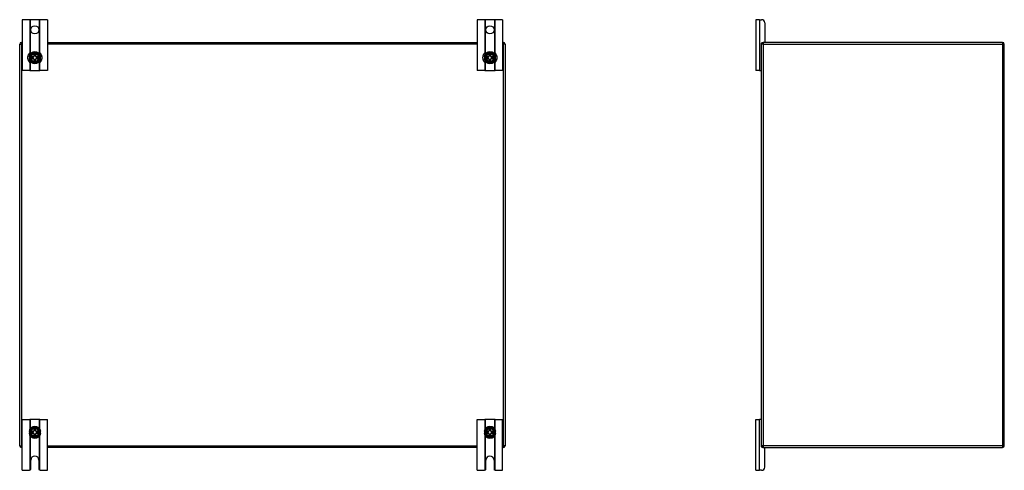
# Model space of a CAD drawing. Header units: inches. Extents: x 11 to 168, y 11 to 114.
# Tile 2 of 14: x 11 to 60, y 52 to 74. Entities that reach past the tile are written whole.
import ezdxf

# ---------------------------------------------------------------- set-up
doc = ezdxf.new("R2010")
doc.units = ezdxf.units.IN
doc.header["$MEASUREMENT"] = 0
doc.layers.add('Visible Edges(ANSI)', color=7, linetype='Continuous', lineweight=25)
doc.layers.add('Visible Tangent Edges(ANSI)', color=7, linetype='Continuous', lineweight=25)

msp = doc.modelspace()

# ---------------------------------------------------------------- linework, layer by layer
at = {"layer": 'Visible Edges(ANSI)'}
for p, q in [((11.708, 74.25), (11.335, 74.25)), ((11.335, 74.25), (11.335, 71.75)), ((11.739, 74.25), (11.708, 74.25)), ((12.181, 74.25), (11.739, 74.25)), ((12.212, 74.25), (12.181, 74.25)), ((12.585, 74.25), (12.212, 74.25)), ((12.585, 74.25), (12.585, 71.75)), ((34.208, 74.25), (33.835, 74.25)), ((33.835, 74.25), (33.835, 71.75)), ((34.239, 74.25), (34.208, 74.25)), ((34.681, 74.25), (34.239, 74.25)), ((34.712, 74.25), (34.681, 74.25)), ((35.085, 74.25), (34.712, 74.25)), ((35.085, 74.25), (35.085, 71.75)), ((47.79, 74.25), (47.603, 74.25)), ((47.603, 74.25), (47.603, 71.75)), ((47.79, 74.25), (47.897, 74.25)), ((48.053, 74.094), (48.053, 73.156)), ((11.21, 53.209), (11.21, 73.041)), ((11.294, 73.125), (11.335, 73.125)), ((12.585, 73.125), (33.835, 73.125)), ((35.085, 73.125), (35.126, 73.125)), ((35.21, 73.041), (35.21, 53.209)), ((47.895, 73.041), (47.895, 73.094)), ((47.895, 53.209), (47.895, 73.041)), ((47.926, 73.125), (47.979, 73.125)), ((59.811, 73.125), (47.979, 73.125)), ((59.895, 53.209), (59.895, 73.041)), ((11.671, 72.408), (11.701, 72.408)), ((11.701, 72.341), (11.671, 72.341)), ((11.701, 72.408), (11.758, 72.408)), ((11.758, 72.341), (11.701, 72.341)), ((11.758, 72.408), (11.766, 72.408)), ((11.766, 72.341), (11.758, 72.341)), ((11.766, 72.408), (11.773, 72.408)), ((11.773, 72.341), (11.766, 72.341)), ((11.773, 72.408), (11.89, 72.408)), ((11.89, 72.341), (11.773, 72.341)), ((11.822, 72.341), (11.822, 72.408)), ((11.89, 72.408), (11.887, 72.416)), ((11.89, 72.341), (11.887, 72.333)), ((11.89, 72.408), (11.926, 72.444)), ((11.926, 72.305), (11.89, 72.341)), ((11.919, 72.52), (11.926, 72.513)), ((11.919, 72.448), (11.926, 72.444)), ((11.926, 72.305), (11.919, 72.302)), ((11.926, 72.237), (11.919, 72.229)), ((11.926, 72.444), (11.926, 72.513)), ((11.926, 72.513), (11.993, 72.513)), ((11.926, 72.237), (11.926, 72.305)), ((11.993, 72.237), (11.926, 72.237)), ((11.993, 72.513), (12.001, 72.52)), ((11.993, 72.513), (11.993, 72.444)), ((11.993, 72.444), (12.001, 72.448)), ((11.993, 72.444), (12.029, 72.408)), ((12.029, 72.341), (11.993, 72.305)), ((12.001, 72.302), (11.993, 72.305)), ((11.993, 72.305), (11.993, 72.237)), ((12.001, 72.229), (11.993, 72.237)), ((12.029, 72.408), (12.033, 72.416)), ((12.029, 72.408), (12.147, 72.408)), ((12.147, 72.341), (12.029, 72.341)), ((12.029, 72.341), (12.033, 72.333)), ((12.098, 72.408), (12.098, 72.341)), ((12.147, 72.408), (12.154, 72.408)), ((12.154, 72.341), (12.147, 72.341)), ((12.154, 72.408), (12.162, 72.408)), ((12.162, 72.341), (12.154, 72.341)), ((12.162, 72.408), (12.219, 72.408)), ((12.219, 72.341), (12.162, 72.341)), ((12.219, 72.408), (12.249, 72.408)), ((12.249, 72.341), (12.219, 72.341)), ((34.171, 72.408), (34.201, 72.408)), ((34.201, 72.341), (34.171, 72.341)), ((34.201, 72.408), (34.258, 72.408)), ((34.258, 72.341), (34.201, 72.341)), ((34.258, 72.408), (34.266, 72.408)), ((34.266, 72.341), (34.258, 72.341)), ((34.266, 72.408), (34.273, 72.408)), ((34.273, 72.341), (34.266, 72.341)), ((34.273, 72.408), (34.39, 72.408)), ((34.39, 72.341), (34.273, 72.341)), ((34.322, 72.341), (34.322, 72.408)), ((34.39, 72.408), (34.387, 72.416)), ((34.39, 72.341), (34.387, 72.333)), ((34.39, 72.408), (34.426, 72.444)), ((34.426, 72.305), (34.39, 72.341)), ((34.419, 72.52), (34.426, 72.513)), ((34.419, 72.448), (34.426, 72.444)), ((34.426, 72.305), (34.419, 72.302)), ((34.426, 72.237), (34.419, 72.229)), ((34.426, 72.444), (34.426, 72.513)), ((34.426, 72.513), (34.493, 72.513)), ((34.426, 72.237), (34.426, 72.305)), ((34.493, 72.237), (34.426, 72.237)), ((34.493, 72.513), (34.501, 72.52)), ((34.493, 72.513), (34.493, 72.444)), ((34.493, 72.444), (34.501, 72.448)), ((34.493, 72.444), (34.529, 72.408)), ((34.529, 72.341), (34.493, 72.305)), ((34.501, 72.302), (34.493, 72.305)), ((34.493, 72.305), (34.493, 72.237)), ((34.501, 72.229), (34.493, 72.237)), ((34.529, 72.408), (34.533, 72.416)), ((34.529, 72.408), (34.647, 72.408)), ((34.647, 72.341), (34.529, 72.341)), ((34.529, 72.341), (34.533, 72.333)), ((34.598, 72.408), (34.598, 72.341)), ((34.647, 72.408), (34.654, 72.408)), ((34.654, 72.341), (34.647, 72.341)), ((34.654, 72.408), (34.662, 72.408)), ((34.662, 72.341), (34.654, 72.341)), ((34.662, 72.408), (34.719, 72.408)), ((34.719, 72.341), (34.662, 72.341)), ((34.719, 72.408), (34.749, 72.408)), ((34.749, 72.341), (34.719, 72.341)), ((11.708, 71.75), (11.335, 71.75)), ((11.708, 71.75), (11.739, 71.75)), ((11.739, 71.75), (12.181, 71.75)), ((12.181, 71.75), (12.212, 71.75)), ((12.585, 71.75), (12.212, 71.75)), ((34.208, 71.75), (33.835, 71.75)), ((34.208, 71.75), (34.239, 71.75)), ((34.239, 71.75), (34.681, 71.75)), ((34.681, 71.75), (34.712, 71.75)), ((35.085, 71.75), (34.712, 71.75)), ((47.79, 71.75), (47.603, 71.75)), ((47.79, 71.75), (47.864, 71.75)), ((47.895, 71.75), (47.864, 71.75)), ((11.335, 54.5), (11.708, 54.5)), ((11.335, 52), (11.335, 54.5)), ((11.739, 54.5), (11.708, 54.5)), ((12.181, 54.5), (11.739, 54.5)), ((12.212, 54.5), (12.181, 54.5)), ((12.212, 54.5), (12.585, 54.5)), ((12.585, 52), (12.585, 54.5)), ((33.835, 54.5), (34.208, 54.5)), ((33.835, 52), (33.835, 54.5)), ((34.239, 54.5), (34.208, 54.5)), ((34.681, 54.5), (34.239, 54.5)), ((34.712, 54.5), (34.681, 54.5)), ((34.712, 54.5), (35.085, 54.5)), ((35.085, 52), (35.085, 54.5)), ((47.603, 54.5), (47.79, 54.5)), ((47.603, 52), (47.603, 54.5)), ((47.864, 54.5), (47.79, 54.5)), ((47.864, 54.5), (47.895, 54.5)), ((11.671, 53.908), (11.701, 53.908)), ((11.701, 53.841), (11.671, 53.841)), ((11.701, 53.908), (11.758, 53.908)), ((11.758, 53.841), (11.701, 53.841)), ((11.758, 53.908), (11.766, 53.908)), ((11.766, 53.841), (11.758, 53.841)), ((11.766, 53.908), (11.773, 53.908)), ((11.773, 53.841), (11.766, 53.841)), ((11.773, 53.908), (11.89, 53.908)), ((11.89, 53.841), (11.773, 53.841)), ((11.822, 53.841), (11.822, 53.908)), ((11.89, 53.908), (11.887, 53.916)), ((11.89, 53.841), (11.887, 53.833)), ((11.89, 53.908), (11.926, 53.944)), ((11.926, 53.805), (11.89, 53.841)), ((11.919, 54.02), (11.926, 54.013)), ((11.919, 53.948), (11.926, 53.944)), ((11.926, 53.805), (11.919, 53.802)), ((11.926, 53.737), (11.919, 53.729)), ((11.926, 53.944), (11.926, 54.013)), ((11.926, 54.013), (11.993, 54.013)), ((11.926, 53.737), (11.926, 53.805)), ((11.993, 53.737), (11.926, 53.737)), ((11.993, 54.013), (12.001, 54.02)), ((11.993, 54.013), (11.993, 53.944)), ((11.993, 53.944), (12.001, 53.948)), ((11.993, 53.944), (12.029, 53.908)), ((12.029, 53.841), (11.993, 53.805)), ((12.001, 53.802), (11.993, 53.805)), ((11.993, 53.805), (11.993, 53.737)), ((12.001, 53.729), (11.993, 53.737)), ((12.029, 53.908), (12.033, 53.916)), ((12.029, 53.908), (12.147, 53.908)), ((12.147, 53.841), (12.029, 53.841)), ((12.029, 53.841), (12.033, 53.833)), ((12.098, 53.908), (12.098, 53.841)), ((12.147, 53.908), (12.154, 53.908)), ((12.154, 53.841), (12.147, 53.841)), ((12.154, 53.908), (12.162, 53.908)), ((12.162, 53.841), (12.154, 53.841)), ((12.162, 53.908), (12.219, 53.908)), ((12.219, 53.841), (12.162, 53.841)), ((12.219, 53.908), (12.249, 53.908)), ((12.249, 53.841), (12.219, 53.841)), ((34.171, 53.908), (34.201, 53.908)), ((34.201, 53.841), (34.171, 53.841)), ((34.201, 53.908), (34.258, 53.908)), ((34.258, 53.841), (34.201, 53.841)), ((34.258, 53.908), (34.266, 53.908)), ((34.266, 53.841), (34.258, 53.841)), ((34.266, 53.908), (34.273, 53.908)), ((34.273, 53.841), (34.266, 53.841)), ((34.273, 53.908), (34.39, 53.908)), ((34.39, 53.841), (34.273, 53.841)), ((34.322, 53.841), (34.322, 53.908)), ((34.39, 53.908), (34.387, 53.916)), ((34.39, 53.841), (34.387, 53.833)), ((34.39, 53.908), (34.426, 53.944)), ((34.426, 53.805), (34.39, 53.841)), ((34.419, 54.02), (34.426, 54.013)), ((34.419, 53.948), (34.426, 53.944)), ((34.426, 53.805), (34.419, 53.802)), ((34.426, 53.737), (34.419, 53.729)), ((34.426, 53.944), (34.426, 54.013)), ((34.426, 54.013), (34.493, 54.013)), ((34.426, 53.737), (34.426, 53.805)), ((34.493, 53.737), (34.426, 53.737)), ((34.493, 54.013), (34.501, 54.02)), ((34.493, 54.013), (34.493, 53.944)), ((34.493, 53.944), (34.501, 53.948)), ((34.493, 53.944), (34.529, 53.908)), ((34.529, 53.841), (34.493, 53.805)), ((34.501, 53.802), (34.493, 53.805)), ((34.493, 53.805), (34.493, 53.737)), ((34.501, 53.729), (34.493, 53.737)), ((34.529, 53.908), (34.533, 53.916)), ((34.529, 53.908), (34.647, 53.908)), ((34.647, 53.841), (34.529, 53.841)), ((34.529, 53.841), (34.533, 53.833)), ((34.598, 53.908), (34.598, 53.841)), ((34.647, 53.908), (34.654, 53.908)), ((34.654, 53.841), (34.647, 53.841)), ((34.654, 53.908), (34.662, 53.908)), ((34.662, 53.841), (34.654, 53.841)), ((34.662, 53.908), (34.719, 53.908)), ((34.719, 53.841), (34.662, 53.841)), ((34.719, 53.908), (34.749, 53.908)), ((34.749, 53.841), (34.719, 53.841)), ((11.335, 53.125), (11.294, 53.125)), ((33.835, 53.125), (12.585, 53.125)), ((35.126, 53.125), (35.085, 53.125)), ((47.895, 53.156), (47.895, 53.209)), ((47.979, 53.125), (47.926, 53.125)), ((47.979, 53.125), (59.811, 53.125)), ((48.053, 52.156), (48.053, 53.094)), ((11.757, 52.062), (11.757, 52.5)), ((12.163, 52.5), (12.163, 52.062)), ((34.257, 52.062), (34.257, 52.5)), ((34.663, 52.5), (34.663, 52.062)), ((11.335, 52), (11.695, 52)), ((12.225, 52), (12.585, 52)), ((33.835, 52), (34.195, 52)), ((34.725, 52), (35.085, 52)), ((47.603, 52), (47.79, 52)), ((47.897, 52), (47.79, 52))]:
    msp.add_line(p, q, dxfattribs=at)
at = {"layer": 'Visible Edges(ANSI)', "flags": 128}
for points in [[(11.708, 72.14), (11.703, 72.146), (11.694, 72.155), (11.684, 72.168), (11.673, 72.184), (11.661, 72.203), (11.65, 72.224), (11.64, 72.247), (11.632, 72.271), (11.624, 72.296), (11.619, 72.322), (11.616, 72.349), (11.615, 72.375), (11.616, 72.4), (11.619, 72.427), (11.624, 72.453), (11.632, 72.479), (11.64, 72.503), (11.65, 72.525), (11.661, 72.547), (11.673, 72.566), (11.684, 72.581), (11.694, 72.594), (11.703, 72.604), (11.708, 72.61)], [(11.708, 72.61), (11.708, 72.61), (11.709, 72.611), (11.71, 72.611), (11.71, 72.612), (11.711, 72.613), (11.712, 72.614), (11.713, 72.615), (11.714, 72.616), (11.716, 72.618), (11.717, 72.619), (11.718, 72.62), (11.719, 72.621), (11.721, 72.623), (11.722, 72.624), (11.724, 72.626), (11.725, 72.627), (11.727, 72.629), (11.729, 72.63), (11.73, 72.632), (11.732, 72.633), (11.734, 72.635), (11.735, 72.636), (11.737, 72.637), (11.739, 72.639)], [(12.181, 72.639), (12.183, 72.637), (12.184, 72.636), (12.186, 72.635), (12.188, 72.633), (12.189, 72.632), (12.191, 72.63), (12.193, 72.629), (12.194, 72.627), (12.196, 72.626), (12.197, 72.624), (12.199, 72.623), (12.2, 72.621), (12.202, 72.62), (12.203, 72.619), (12.204, 72.618), (12.205, 72.616), (12.206, 72.615), (12.208, 72.614), (12.209, 72.613), (12.209, 72.612), (12.21, 72.611), (12.211, 72.611), (12.211, 72.61), (12.212, 72.61)], [(12.212, 72.61), (12.217, 72.604), (12.225, 72.594), (12.236, 72.581), (12.247, 72.566), (12.258, 72.547), (12.27, 72.525), (12.28, 72.503), (12.288, 72.479), (12.295, 72.453), (12.3, 72.427), (12.303, 72.4), (12.304, 72.375), (12.303, 72.349), (12.3, 72.322), (12.295, 72.296), (12.288, 72.271), (12.28, 72.247), (12.27, 72.224), (12.258, 72.203), (12.247, 72.184), (12.236, 72.168), (12.225, 72.155), (12.217, 72.146), (12.212, 72.14)], [(34.208, 72.14), (34.203, 72.146), (34.194, 72.155), (34.184, 72.168), (34.173, 72.184), (34.161, 72.203), (34.15, 72.224), (34.14, 72.247), (34.132, 72.271), (34.124, 72.296), (34.119, 72.322), (34.116, 72.349), (34.115, 72.375), (34.116, 72.4), (34.119, 72.427), (34.124, 72.453), (34.132, 72.479), (34.14, 72.503), (34.15, 72.525), (34.161, 72.547), (34.173, 72.566), (34.184, 72.581), (34.194, 72.594), (34.203, 72.604), (34.208, 72.61)], [(34.208, 72.61), (34.208, 72.61), (34.209, 72.611), (34.21, 72.611), (34.21, 72.612), (34.211, 72.613), (34.212, 72.614), (34.213, 72.615), (34.214, 72.616), (34.216, 72.618), (34.217, 72.619), (34.218, 72.62), (34.219, 72.621), (34.221, 72.623), (34.222, 72.624), (34.224, 72.626), (34.225, 72.627), (34.227, 72.629), (34.229, 72.63), (34.23, 72.632), (34.232, 72.633), (34.234, 72.635), (34.235, 72.636), (34.237, 72.637), (34.239, 72.639)], [(34.681, 72.639), (34.683, 72.637), (34.684, 72.636), (34.686, 72.635), (34.688, 72.633), (34.689, 72.632), (34.691, 72.63), (34.693, 72.629), (34.694, 72.627), (34.696, 72.626), (34.697, 72.624), (34.699, 72.623), (34.7, 72.621), (34.702, 72.62), (34.703, 72.619), (34.704, 72.618), (34.705, 72.616), (34.706, 72.615), (34.708, 72.614), (34.709, 72.613), (34.709, 72.612), (34.71, 72.611), (34.711, 72.611), (34.711, 72.61), (34.712, 72.61)], [(34.712, 72.61), (34.717, 72.604), (34.725, 72.594), (34.736, 72.581), (34.747, 72.566), (34.758, 72.547), (34.77, 72.525), (34.78, 72.503), (34.788, 72.479), (34.795, 72.453), (34.8, 72.427), (34.803, 72.4), (34.804, 72.375), (34.803, 72.349), (34.8, 72.322), (34.795, 72.296), (34.788, 72.271), (34.78, 72.247), (34.77, 72.224), (34.758, 72.203), (34.747, 72.184), (34.736, 72.168), (34.725, 72.155), (34.717, 72.146), (34.712, 72.14)], [(11.739, 72.111), (11.737, 72.112), (11.735, 72.113), (11.734, 72.115), (11.732, 72.116), (11.73, 72.118), (11.729, 72.119), (11.727, 72.121), (11.725, 72.122), (11.724, 72.124), (11.722, 72.125), (11.721, 72.127), (11.719, 72.128), (11.718, 72.129), (11.717, 72.131), (11.716, 72.132), (11.714, 72.133), (11.713, 72.134), (11.712, 72.135), (11.711, 72.136), (11.71, 72.137), (11.71, 72.138), (11.709, 72.139), (11.708, 72.139), (11.708, 72.14)], [(12.212, 72.14), (12.211, 72.139), (12.211, 72.139), (12.21, 72.138), (12.209, 72.137), (12.209, 72.136), (12.208, 72.135), (12.206, 72.134), (12.205, 72.133), (12.204, 72.132), (12.203, 72.131), (12.202, 72.129), (12.2, 72.128), (12.199, 72.127), (12.197, 72.125), (12.196, 72.124), (12.194, 72.122), (12.193, 72.121), (12.191, 72.119), (12.189, 72.118), (12.188, 72.116), (12.186, 72.115), (12.184, 72.113), (12.183, 72.112), (12.181, 72.111)], [(34.239, 72.111), (34.237, 72.112), (34.235, 72.113), (34.234, 72.115), (34.232, 72.116), (34.23, 72.118), (34.229, 72.119), (34.227, 72.121), (34.225, 72.122), (34.224, 72.124), (34.222, 72.125), (34.221, 72.127), (34.219, 72.128), (34.218, 72.129), (34.217, 72.131), (34.216, 72.132), (34.214, 72.133), (34.213, 72.134), (34.212, 72.135), (34.211, 72.136), (34.21, 72.137), (34.21, 72.138), (34.209, 72.139), (34.208, 72.139), (34.208, 72.14)], [(34.712, 72.14), (34.711, 72.139), (34.711, 72.139), (34.71, 72.138), (34.709, 72.137), (34.709, 72.136), (34.708, 72.135), (34.706, 72.134), (34.705, 72.133), (34.704, 72.132), (34.703, 72.131), (34.702, 72.129), (34.7, 72.128), (34.699, 72.127), (34.697, 72.125), (34.696, 72.124), (34.694, 72.122), (34.693, 72.121), (34.691, 72.119), (34.689, 72.118), (34.688, 72.116), (34.686, 72.115), (34.684, 72.113), (34.683, 72.112), (34.681, 72.111)], [(11.708, 52.001), (11.708, 52.001), (11.707, 52.001), (11.707, 52.001), (11.707, 52.001), (11.706, 52.001), (11.706, 52.001), (11.705, 52.001), (11.705, 52.001), (11.704, 52), (11.704, 52), (11.703, 52), (11.703, 52), (11.702, 52), (11.702, 52), (11.701, 52), (11.701, 52), (11.7, 52), (11.699, 52), (11.699, 52), (11.698, 52), (11.697, 52), (11.696, 52), (11.696, 52), (11.695, 52)], [(11.739, 52.018), (11.737, 52.016), (11.736, 52.015), (11.734, 52.014), (11.733, 52.013), (11.731, 52.011), (11.729, 52.01), (11.728, 52.009), (11.726, 52.008), (11.724, 52.007), (11.723, 52.006), (11.721, 52.006), (11.72, 52.005), (11.718, 52.004), (11.717, 52.004), (11.715, 52.003), (11.714, 52.003), (11.713, 52.002), (11.712, 52.002), (11.711, 52.002), (11.71, 52.002), (11.709, 52.001), (11.709, 52.001), (11.708, 52.001), (11.708, 52.001)], [(12.212, 52.001), (12.211, 52.001), (12.211, 52.001), (12.21, 52.001), (12.21, 52.002), (12.209, 52.002), (12.208, 52.002), (12.207, 52.002), (12.206, 52.003), (12.204, 52.003), (12.203, 52.004), (12.202, 52.004), (12.2, 52.005), (12.198, 52.006), (12.197, 52.006), (12.195, 52.007), (12.194, 52.008), (12.192, 52.009), (12.19, 52.01), (12.189, 52.011), (12.187, 52.013), (12.186, 52.014), (12.184, 52.015), (12.182, 52.016), (12.181, 52.018)], [(12.225, 52), (12.224, 52), (12.223, 52), (12.223, 52), (12.222, 52), (12.221, 52), (12.22, 52), (12.22, 52), (12.219, 52), (12.219, 52), (12.218, 52), (12.217, 52), (12.217, 52), (12.216, 52), (12.216, 52), (12.215, 52), (12.215, 52.001), (12.214, 52.001), (12.214, 52.001), (12.213, 52.001), (12.213, 52.001), (12.213, 52.001), (12.212, 52.001), (12.212, 52.001), (12.212, 52.001)], [(34.208, 52.001), (34.208, 52.001), (34.207, 52.001), (34.207, 52.001), (34.207, 52.001), (34.206, 52.001), (34.206, 52.001), (34.205, 52.001), (34.205, 52.001), (34.204, 52), (34.204, 52), (34.203, 52), (34.203, 52), (34.202, 52), (34.202, 52), (34.201, 52), (34.201, 52), (34.2, 52), (34.199, 52), (34.199, 52), (34.198, 52), (34.197, 52), (34.196, 52), (34.196, 52), (34.195, 52)], [(34.239, 52.018), (34.237, 52.016), (34.236, 52.015), (34.234, 52.014), (34.233, 52.013), (34.231, 52.011), (34.229, 52.01), (34.228, 52.009), (34.226, 52.008), (34.224, 52.007), (34.223, 52.006), (34.221, 52.006), (34.22, 52.005), (34.218, 52.004), (34.217, 52.004), (34.215, 52.003), (34.214, 52.003), (34.213, 52.002), (34.212, 52.002), (34.211, 52.002), (34.21, 52.002), (34.209, 52.001), (34.209, 52.001), (34.208, 52.001), (34.208, 52.001)], [(34.712, 52.001), (34.711, 52.001), (34.711, 52.001), (34.71, 52.001), (34.71, 52.002), (34.709, 52.002), (34.708, 52.002), (34.707, 52.002), (34.706, 52.003), (34.704, 52.003), (34.703, 52.004), (34.702, 52.004), (34.7, 52.005), (34.698, 52.006), (34.697, 52.006), (34.695, 52.007), (34.694, 52.008), (34.692, 52.009), (34.69, 52.01), (34.689, 52.011), (34.687, 52.013), (34.686, 52.014), (34.684, 52.015), (34.682, 52.016), (34.681, 52.018)], [(34.725, 52), (34.724, 52), (34.723, 52), (34.723, 52), (34.722, 52), (34.721, 52), (34.72, 52), (34.72, 52), (34.719, 52), (34.719, 52), (34.718, 52), (34.717, 52), (34.717, 52), (34.716, 52), (34.716, 52), (34.715, 52), (34.715, 52.001), (34.714, 52.001), (34.714, 52.001), (34.713, 52.001), (34.713, 52.001), (34.713, 52.001), (34.712, 52.001), (34.712, 52.001), (34.712, 52.001)]]:
    msp.add_lwpolyline(points, dxfattribs=at)
at = {"layer": 'Visible Edges(ANSI)'}
for centre in [(11.96, 73.75), (34.46, 73.75)]:
    msp.add_circle(centre, 0.203, dxfattribs=at)
for centre, radius, start, end in [((47.897, 74.094), 0.156, 0, 90), ((11.294, 73.041), 0.084, 90, 180), ((35.126, 73.041), 0.084, 0, 90), ((47.979, 73.041), 0.084, 90, 180), ((47.926, 73.094), 0.031, 90, 180), ((48.022, 73.156), 0.031, 270, 0), ((59.811, 73.041), 0.084, 0, 90), ((11.96, 72.375), 0.291, 6.6104, 173.3896), ((11.96, 72.375), 0.197, 9.7878, 170.2122), ((34.46, 72.375), 0.291, 6.6104, 173.3896), ((34.46, 72.375), 0.197, 9.7878, 170.2122), ((11.96, 72.375), 0.291, 186.6104, 353.3896), ((11.96, 72.375), 0.269, 172.8461, 187.1539), ((11.96, 72.375), 0.197, 189.7878, 350.2122), ((11.96, 72.375), 0.269, 352.8461, 7.1539), ((34.46, 72.375), 0.291, 186.6104, 353.3896), ((34.46, 72.375), 0.269, 172.8461, 187.1539), ((34.46, 72.375), 0.197, 189.7878, 350.2122), ((34.46, 72.375), 0.269, 352.8461, 7.1539), ((47.864, 71.781), 0.031, 270, 0), ((11.96, 53.875), 0.291, 6.6104, 173.3896), ((11.96, 53.875), 0.197, 9.7878, 170.2122), ((34.46, 53.875), 0.291, 6.6104, 173.3896), ((34.46, 53.875), 0.197, 9.7878, 170.2122), ((47.864, 54.469), 0.031, 0, 90), ((11.96, 53.875), 0.291, 186.6104, 353.3896), ((11.96, 53.875), 0.269, 172.8461, 187.1539), ((11.96, 53.875), 0.197, 189.7878, 350.2122), ((11.96, 53.875), 0.269, 352.8461, 7.1539), ((34.46, 53.875), 0.291, 186.6104, 353.3896), ((34.46, 53.875), 0.269, 172.8461, 187.1539), ((34.46, 53.875), 0.197, 189.7878, 350.2122), ((34.46, 53.875), 0.269, 352.8461, 7.1539), ((11.294, 53.209), 0.084, 180, 270), ((35.126, 53.209), 0.084, 270, 0), ((47.979, 53.209), 0.084, 180, 270), ((47.926, 53.156), 0.031, 180, 270), ((48.022, 53.094), 0.031, 0, 90), ((59.811, 53.209), 0.084, 270, 0), ((11.96, 52.5), 0.203, 0, 180), ((34.46, 52.5), 0.203, 0, 180), ((47.897, 52.156), 0.156, 270, 0), ((11.695, 52.062), 0.062, 314.9335, 0), ((12.225, 52.062), 0.062, 180, 225.0665), ((34.195, 52.062), 0.062, 314.9335, 0), ((34.725, 52.062), 0.062, 180, 225.0665)]:
    msp.add_arc(centre, radius, start, end, dxfattribs=at)
at = {"layer": 'Visible Tangent Edges(ANSI)'}
for p, q in [((11.708, 74.25), (11.708, 72.61)), ((11.739, 72.639), (11.739, 74.25)), ((12.181, 74.25), (12.181, 72.639)), ((12.212, 72.61), (12.212, 74.25)), ((34.208, 74.25), (34.208, 72.61)), ((34.239, 72.639), (34.239, 74.25)), ((34.681, 74.25), (34.681, 72.639)), ((34.712, 72.61), (34.712, 74.25)), ((47.79, 74.25), (47.79, 71.75)), ((11.21, 73.041), (11.294, 73.041)), ((11.294, 73.125), (11.294, 73.041)), ((11.335, 73.041), (11.294, 73.041)), ((11.294, 73.041), (11.294, 53.209)), ((33.835, 73.041), (12.585, 73.041)), ((35.126, 73.041), (35.085, 73.041)), ((35.126, 73.125), (35.126, 73.041)), ((35.21, 73.041), (35.126, 73.041)), ((35.126, 53.209), (35.126, 73.041)), ((47.979, 73.041), (47.895, 73.041)), ((47.979, 73.125), (47.979, 73.041)), ((47.979, 73.041), (59.811, 73.041)), ((47.979, 73.041), (47.979, 53.209)), ((59.811, 73.125), (59.811, 73.041)), ((59.811, 73.041), (59.811, 53.209)), ((59.895, 73.041), (59.811, 73.041)), ((11.708, 72.14), (11.708, 71.75)), ((11.739, 71.75), (11.739, 72.111)), ((11.768, 72.418), (11.775, 72.416)), ((11.768, 72.332), (11.775, 72.333)), ((11.887, 72.416), (11.775, 72.416)), ((11.775, 72.333), (11.887, 72.333)), ((11.919, 72.448), (11.887, 72.416)), ((11.887, 72.333), (11.919, 72.302)), ((11.919, 72.52), (11.919, 72.448)), ((12.001, 72.52), (11.919, 72.52)), ((11.919, 72.302), (11.919, 72.229)), ((11.919, 72.229), (12.001, 72.229)), ((12.001, 72.448), (12.001, 72.52)), ((12.033, 72.416), (12.001, 72.448)), ((12.001, 72.302), (12.033, 72.333)), ((12.001, 72.229), (12.001, 72.302)), ((12.144, 72.416), (12.033, 72.416)), ((12.033, 72.333), (12.144, 72.333)), ((12.152, 72.418), (12.144, 72.416)), ((12.152, 72.332), (12.144, 72.333)), ((12.181, 72.111), (12.181, 71.75)), ((12.212, 71.75), (12.212, 72.14)), ((34.208, 72.14), (34.208, 71.75)), ((34.239, 71.75), (34.239, 72.111)), ((34.268, 72.418), (34.275, 72.416)), ((34.268, 72.332), (34.275, 72.333)), ((34.387, 72.416), (34.275, 72.416)), ((34.275, 72.333), (34.387, 72.333)), ((34.419, 72.448), (34.387, 72.416)), ((34.387, 72.333), (34.419, 72.302)), ((34.419, 72.52), (34.419, 72.448)), ((34.501, 72.52), (34.419, 72.52)), ((34.419, 72.302), (34.419, 72.229)), ((34.419, 72.229), (34.501, 72.229)), ((34.501, 72.448), (34.501, 72.52)), ((34.533, 72.416), (34.501, 72.448)), ((34.501, 72.302), (34.533, 72.333)), ((34.501, 72.229), (34.501, 72.302)), ((34.644, 72.416), (34.533, 72.416)), ((34.533, 72.333), (34.644, 72.333)), ((34.652, 72.418), (34.644, 72.416)), ((34.652, 72.332), (34.644, 72.333)), ((34.681, 72.111), (34.681, 71.75)), ((34.712, 71.75), (34.712, 72.14)), ((11.708, 54.5), (11.708, 54.02)), ((11.739, 54.063), (11.739, 54.5)), ((12.181, 54.5), (12.181, 54.063)), ((12.212, 54.02), (12.212, 54.5)), ((34.208, 54.5), (34.208, 54.02)), ((34.239, 54.063), (34.239, 54.5)), ((34.681, 54.5), (34.681, 54.063)), ((34.712, 54.02), (34.712, 54.5)), ((47.79, 52), (47.79, 54.5)), ((11.708, 53.73), (11.708, 52.001)), ((11.739, 52.018), (11.739, 53.686)), ((11.768, 53.918), (11.775, 53.916)), ((11.768, 53.832), (11.775, 53.833)), ((11.887, 53.916), (11.775, 53.916)), ((11.775, 53.833), (11.887, 53.833)), ((11.919, 53.948), (11.887, 53.916)), ((11.887, 53.833), (11.919, 53.802)), ((11.919, 54.02), (11.919, 53.948)), ((12.001, 54.02), (11.919, 54.02)), ((11.919, 53.802), (11.919, 53.729)), ((11.919, 53.729), (12.001, 53.729)), ((12.001, 53.948), (12.001, 54.02)), ((12.033, 53.916), (12.001, 53.948)), ((12.001, 53.802), (12.033, 53.833)), ((12.001, 53.729), (12.001, 53.802)), ((12.144, 53.916), (12.033, 53.916)), ((12.033, 53.833), (12.144, 53.833)), ((12.152, 53.918), (12.144, 53.916)), ((12.152, 53.832), (12.144, 53.833)), ((12.181, 53.686), (12.181, 52.018)), ((12.212, 52.001), (12.212, 53.73)), ((34.208, 53.73), (34.208, 52.001)), ((34.239, 52.018), (34.239, 53.686)), ((34.268, 53.918), (34.275, 53.916)), ((34.268, 53.832), (34.275, 53.833)), ((34.387, 53.916), (34.275, 53.916)), ((34.275, 53.833), (34.387, 53.833)), ((34.419, 53.948), (34.387, 53.916)), ((34.387, 53.833), (34.419, 53.802)), ((34.419, 54.02), (34.419, 53.948)), ((34.501, 54.02), (34.419, 54.02)), ((34.419, 53.802), (34.419, 53.729)), ((34.419, 53.729), (34.501, 53.729)), ((34.501, 53.948), (34.501, 54.02)), ((34.533, 53.916), (34.501, 53.948)), ((34.501, 53.802), (34.533, 53.833)), ((34.501, 53.729), (34.501, 53.802)), ((34.644, 53.916), (34.533, 53.916)), ((34.533, 53.833), (34.644, 53.833)), ((34.652, 53.918), (34.644, 53.916)), ((34.652, 53.832), (34.644, 53.833)), ((34.681, 53.686), (34.681, 52.018)), ((34.712, 52.001), (34.712, 53.73)), ((11.21, 53.209), (11.294, 53.209)), ((11.294, 53.125), (11.294, 53.209)), ((11.294, 53.209), (11.335, 53.209)), ((12.585, 53.209), (33.835, 53.209)), ((35.085, 53.209), (35.126, 53.209)), ((35.21, 53.209), (35.126, 53.209)), ((35.126, 53.125), (35.126, 53.209)), ((47.979, 53.209), (47.895, 53.209)), ((59.811, 53.209), (47.979, 53.209)), ((47.979, 53.209), (47.979, 53.125)), ((59.811, 53.209), (59.811, 53.125)), ((59.811, 53.209), (59.895, 53.209))]:
    msp.add_line(p, q, dxfattribs=at)
at = {"layer": 'Visible Tangent Edges(ANSI)', "flags": 128}
for points in [[(11.773, 72.408), (11.773, 72.408), (11.773, 72.408), (11.773, 72.408), (11.773, 72.408), (11.773, 72.409), (11.773, 72.409), (11.773, 72.409), (11.773, 72.409), (11.773, 72.41), (11.773, 72.41), (11.773, 72.41), (11.773, 72.411), (11.773, 72.411), (11.774, 72.411), (11.774, 72.412), (11.774, 72.412), (11.774, 72.413), (11.774, 72.413), (11.774, 72.414), (11.775, 72.414), (11.775, 72.415), (11.775, 72.415), (11.775, 72.416), (11.775, 72.416)], [(11.775, 72.333), (11.775, 72.334), (11.775, 72.334), (11.775, 72.335), (11.775, 72.335), (11.774, 72.336), (11.774, 72.336), (11.774, 72.337), (11.774, 72.337), (11.774, 72.338), (11.774, 72.338), (11.773, 72.339), (11.773, 72.339), (11.773, 72.339), (11.773, 72.34), (11.773, 72.34), (11.773, 72.34), (11.773, 72.34), (11.773, 72.341), (11.773, 72.341), (11.773, 72.341), (11.773, 72.341), (11.773, 72.341), (11.773, 72.341), (11.773, 72.341)], [(12.144, 72.416), (12.144, 72.416), (12.145, 72.415), (12.145, 72.415), (12.145, 72.414), (12.145, 72.414), (12.145, 72.413), (12.146, 72.413), (12.146, 72.412), (12.146, 72.412), (12.146, 72.411), (12.146, 72.411), (12.146, 72.411), (12.146, 72.41), (12.147, 72.41), (12.147, 72.41), (12.147, 72.409), (12.147, 72.409), (12.147, 72.409), (12.147, 72.409), (12.147, 72.408), (12.147, 72.408), (12.147, 72.408), (12.147, 72.408), (12.147, 72.408)], [(12.147, 72.341), (12.147, 72.341), (12.147, 72.341), (12.147, 72.341), (12.147, 72.341), (12.147, 72.341), (12.147, 72.341), (12.147, 72.34), (12.147, 72.34), (12.147, 72.34), (12.147, 72.34), (12.146, 72.339), (12.146, 72.339), (12.146, 72.339), (12.146, 72.338), (12.146, 72.338), (12.146, 72.337), (12.146, 72.337), (12.145, 72.336), (12.145, 72.336), (12.145, 72.335), (12.145, 72.335), (12.145, 72.334), (12.144, 72.334), (12.144, 72.333)], [(34.273, 72.408), (34.273, 72.408), (34.273, 72.408), (34.273, 72.408), (34.273, 72.408), (34.273, 72.409), (34.273, 72.409), (34.273, 72.409), (34.273, 72.409), (34.273, 72.41), (34.273, 72.41), (34.273, 72.41), (34.273, 72.411), (34.273, 72.411), (34.274, 72.411), (34.274, 72.412), (34.274, 72.412), (34.274, 72.413), (34.274, 72.413), (34.274, 72.414), (34.275, 72.414), (34.275, 72.415), (34.275, 72.415), (34.275, 72.416), (34.275, 72.416)], [(34.275, 72.333), (34.275, 72.334), (34.275, 72.334), (34.275, 72.335), (34.275, 72.335), (34.274, 72.336), (34.274, 72.336), (34.274, 72.337), (34.274, 72.337), (34.274, 72.338), (34.274, 72.338), (34.273, 72.339), (34.273, 72.339), (34.273, 72.339), (34.273, 72.34), (34.273, 72.34), (34.273, 72.34), (34.273, 72.34), (34.273, 72.341), (34.273, 72.341), (34.273, 72.341), (34.273, 72.341), (34.273, 72.341), (34.273, 72.341), (34.273, 72.341)], [(34.644, 72.416), (34.644, 72.416), (34.645, 72.415), (34.645, 72.415), (34.645, 72.414), (34.645, 72.414), (34.645, 72.413), (34.646, 72.413), (34.646, 72.412), (34.646, 72.412), (34.646, 72.411), (34.646, 72.411), (34.646, 72.411), (34.646, 72.41), (34.647, 72.41), (34.647, 72.41), (34.647, 72.409), (34.647, 72.409), (34.647, 72.409), (34.647, 72.409), (34.647, 72.408), (34.647, 72.408), (34.647, 72.408), (34.647, 72.408), (34.647, 72.408)], [(34.647, 72.341), (34.647, 72.341), (34.647, 72.341), (34.647, 72.341), (34.647, 72.341), (34.647, 72.341), (34.647, 72.341), (34.647, 72.34), (34.647, 72.34), (34.647, 72.34), (34.647, 72.34), (34.646, 72.339), (34.646, 72.339), (34.646, 72.339), (34.646, 72.338), (34.646, 72.338), (34.646, 72.337), (34.646, 72.337), (34.645, 72.336), (34.645, 72.336), (34.645, 72.335), (34.645, 72.335), (34.645, 72.334), (34.644, 72.334), (34.644, 72.333)], [(11.773, 53.908), (11.773, 53.908), (11.773, 53.908), (11.773, 53.908), (11.773, 53.908), (11.773, 53.909), (11.773, 53.909), (11.773, 53.909), (11.773, 53.909), (11.773, 53.91), (11.773, 53.91), (11.773, 53.91), (11.773, 53.911), (11.773, 53.911), (11.774, 53.911), (11.774, 53.912), (11.774, 53.912), (11.774, 53.913), (11.774, 53.913), (11.774, 53.914), (11.775, 53.914), (11.775, 53.915), (11.775, 53.915), (11.775, 53.916), (11.775, 53.916)], [(11.775, 53.833), (11.775, 53.834), (11.775, 53.834), (11.775, 53.835), (11.775, 53.835), (11.774, 53.836), (11.774, 53.836), (11.774, 53.837), (11.774, 53.837), (11.774, 53.838), (11.774, 53.838), (11.773, 53.839), (11.773, 53.839), (11.773, 53.839), (11.773, 53.84), (11.773, 53.84), (11.773, 53.84), (11.773, 53.84), (11.773, 53.841), (11.773, 53.841), (11.773, 53.841), (11.773, 53.841), (11.773, 53.841), (11.773, 53.841), (11.773, 53.841)], [(12.144, 53.916), (12.144, 53.916), (12.145, 53.915), (12.145, 53.915), (12.145, 53.914), (12.145, 53.914), (12.145, 53.913), (12.146, 53.913), (12.146, 53.912), (12.146, 53.912), (12.146, 53.911), (12.146, 53.911), (12.146, 53.911), (12.146, 53.91), (12.147, 53.91), (12.147, 53.91), (12.147, 53.909), (12.147, 53.909), (12.147, 53.909), (12.147, 53.909), (12.147, 53.908), (12.147, 53.908), (12.147, 53.908), (12.147, 53.908), (12.147, 53.908)], [(12.147, 53.841), (12.147, 53.841), (12.147, 53.841), (12.147, 53.841), (12.147, 53.841), (12.147, 53.841), (12.147, 53.841), (12.147, 53.84), (12.147, 53.84), (12.147, 53.84), (12.147, 53.84), (12.146, 53.839), (12.146, 53.839), (12.146, 53.839), (12.146, 53.838), (12.146, 53.838), (12.146, 53.837), (12.146, 53.837), (12.145, 53.836), (12.145, 53.836), (12.145, 53.835), (12.145, 53.835), (12.145, 53.834), (12.144, 53.834), (12.144, 53.833)], [(34.273, 53.908), (34.273, 53.908), (34.273, 53.908), (34.273, 53.908), (34.273, 53.908), (34.273, 53.909), (34.273, 53.909), (34.273, 53.909), (34.273, 53.909), (34.273, 53.91), (34.273, 53.91), (34.273, 53.91), (34.273, 53.911), (34.273, 53.911), (34.274, 53.911), (34.274, 53.912), (34.274, 53.912), (34.274, 53.913), (34.274, 53.913), (34.274, 53.914), (34.275, 53.914), (34.275, 53.915), (34.275, 53.915), (34.275, 53.916), (34.275, 53.916)], [(34.275, 53.833), (34.275, 53.834), (34.275, 53.834), (34.275, 53.835), (34.275, 53.835), (34.274, 53.836), (34.274, 53.836), (34.274, 53.837), (34.274, 53.837), (34.274, 53.838), (34.274, 53.838), (34.273, 53.839), (34.273, 53.839), (34.273, 53.839), (34.273, 53.84), (34.273, 53.84), (34.273, 53.84), (34.273, 53.84), (34.273, 53.841), (34.273, 53.841), (34.273, 53.841), (34.273, 53.841), (34.273, 53.841), (34.273, 53.841), (34.273, 53.841)], [(34.644, 53.916), (34.644, 53.916), (34.645, 53.915), (34.645, 53.915), (34.645, 53.914), (34.645, 53.914), (34.645, 53.913), (34.646, 53.913), (34.646, 53.912), (34.646, 53.912), (34.646, 53.911), (34.646, 53.911), (34.646, 53.911), (34.646, 53.91), (34.647, 53.91), (34.647, 53.91), (34.647, 53.909), (34.647, 53.909), (34.647, 53.909), (34.647, 53.909), (34.647, 53.908), (34.647, 53.908), (34.647, 53.908), (34.647, 53.908), (34.647, 53.908)], [(34.647, 53.841), (34.647, 53.841), (34.647, 53.841), (34.647, 53.841), (34.647, 53.841), (34.647, 53.841), (34.647, 53.841), (34.647, 53.84), (34.647, 53.84), (34.647, 53.84), (34.647, 53.84), (34.646, 53.839), (34.646, 53.839), (34.646, 53.839), (34.646, 53.838), (34.646, 53.838), (34.646, 53.837), (34.646, 53.837), (34.645, 53.836), (34.645, 53.836), (34.645, 53.835), (34.645, 53.835), (34.645, 53.834), (34.644, 53.834), (34.644, 53.833)]]:
    msp.add_lwpolyline(points, dxfattribs=at)
at = {"layer": 'Visible Tangent Edges(ANSI)'}
for centre, radius, start, end in [((11.96, 72.375), 0.261, 7.3617, 172.6383), ((11.96, 72.375), 0.205, 9.4079, 170.5921), ((11.96, 72.375), 0.189, 12.6356, 167.3644), ((34.46, 72.375), 0.261, 7.3617, 172.6383), ((34.46, 72.375), 0.205, 9.4079, 170.5921), ((34.46, 72.375), 0.189, 12.6356, 167.3644), ((11.96, 72.375), 0.261, 187.3617, 352.6383), ((11.96, 72.375), 0.205, 189.4079, 350.5921), ((11.96, 72.375), 0.189, 192.6356, 347.3644), ((34.46, 72.375), 0.261, 187.3617, 352.6383), ((34.46, 72.375), 0.205, 189.4079, 350.5921), ((34.46, 72.375), 0.189, 192.6356, 347.3644), ((11.96, 53.875), 0.261, 7.3617, 172.6383), ((11.96, 53.875), 0.205, 9.4079, 170.5921), ((11.96, 53.875), 0.189, 12.6356, 167.3644), ((34.46, 53.875), 0.261, 7.3617, 172.6383), ((34.46, 53.875), 0.205, 9.4079, 170.5921), ((34.46, 53.875), 0.189, 12.6356, 167.3644), ((11.96, 53.875), 0.261, 187.3617, 352.6383), ((11.96, 53.875), 0.205, 189.4079, 350.5921), ((11.96, 53.875), 0.189, 192.6356, 347.3644), ((34.46, 53.875), 0.261, 187.3617, 352.6383), ((34.46, 53.875), 0.205, 189.4079, 350.5921), ((34.46, 53.875), 0.189, 192.6356, 347.3644)]:
    msp.add_arc(centre, radius, start, end, dxfattribs=at)

doc.saveas('drawing.dxf')
